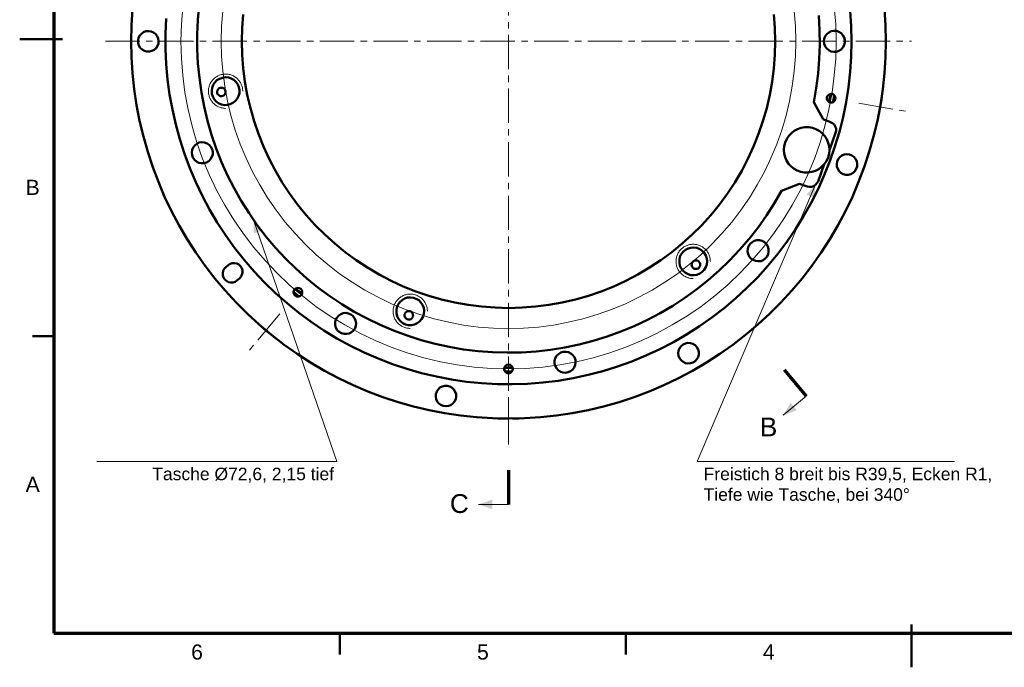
# Model space of a CAD drawing. Header units: millimetres. Extents: x 2 to 418, y 2 to 295.
# Tile 1 of 3: x 2 to 232, y 2 to 153. Entities that reach past the tile are written whole.
import ezdxf

# ---------------------------------------------------------------- set-up
doc = ezdxf.new("R2010")
doc.units = ezdxf.units.MM
doc.linetypes.add('MITTELLINIE', pattern=[12.5, 8, -1.5, 1.5, -1.5])
for name, color, linetype in [('DUENN', 7, 'Continuous'), ('FLAECHE', 7, 'Continuous'), ('KONTUR', 7, 'Continuous'), ('MITTELLINIE', 7, 'MITTELLINIE'), ('TEXT', 7, 'Continuous')]:
    doc.layers.add(name, color=color, linetype=linetype)
doc.styles.add('RFN', font='arial.ttf')

msp = doc.modelspace()

# ---------------------------------------------------------------- hatches: boundary and pattern name
at = {"layer": 'FLAECHE'}
for points in [[(187.6, 114.61), (185.5, 112.25), (187.34, 111.46), (187.6, 114.61)], [(56.53, 106.36), (56.56, 103.2), (58.45, 103.85), (56.53, 106.36)], [(180.06, 60.77), (183.22, 61.98), (181.8, 63.67), (180.06, 60.77)], [(109, 40), (112.2, 38.9), (112.2, 41.1), (109, 40)]]:
    msp.add_hatch(color=7, dxfattribs=at).paths.add_polyline_path(points)

# ---------------------------------------------------------------- linework, layer by layer
at = {"layer": 'DUENN', "lineweight": 20}
for p, q in [((187.6, 114.61), (160, 50)), ((56.53, 106.36), (76, 50)), ((185.42, 65.27), (180.06, 60.77)), ((76, 50), (20, 50)), ((160, 50), (220, 50)), ((116, 40), (109, 40))]:
    msp.add_line(p, q, dxfattribs=at)
for points in [[(54.02, 136.37), (54.01, 136.57), (54, 136.78), (53.97, 136.99), (53.93, 137.2), (53.88, 137.4), (53.82, 137.6), (53.75, 137.8), (53.67, 137.99), (53.58, 138.18), (53.48, 138.37), (53.37, 138.54), (53.25, 138.72), (53.13, 138.88), (52.99, 139.04), (52.85, 139.19), (52.69, 139.34), (52.54, 139.47), (52.37, 139.6), (52.2, 139.72), (52.02, 139.83), (51.83, 139.93), (51.64, 140.02), (51.45, 140.1), (51.25, 140.17), (51.05, 140.23), (50.85, 140.28), (50.64, 140.32), (50.44, 140.34), (50.23, 140.36), (50.02, 140.37), (49.81, 140.36), (49.6, 140.34), (49.39, 140.32), (49.19, 140.28), (48.98, 140.23), (48.78, 140.17), (48.58, 140.1), (48.39, 140.02), (48.2, 139.93), (48.02, 139.83), (47.84, 139.72), (47.67, 139.6), (47.5, 139.47), (47.34, 139.34), (47.19, 139.19), (47.05, 139.04), (46.91, 138.88), (46.78, 138.72), (46.66, 138.54), (46.55, 138.37), (46.45, 138.18), (46.36, 137.99), (46.28, 137.8), (46.21, 137.6), (46.15, 137.4), (46.11, 137.2), (46.07, 136.99), (46.04, 136.78), (46.02, 136.57), (46.02, 136.37), (46.02, 136.16), (46.04, 135.95), (46.07, 135.74), (46.11, 135.53), (46.15, 135.33), (46.21, 135.13), (46.28, 134.93), (46.36, 134.74), (46.45, 134.55), (46.55, 134.37), (46.66, 134.19), (46.78, 134.01), (46.91, 133.85), (47.05, 133.69), (47.19, 133.54), (47.34, 133.39), (47.5, 133.26), (47.67, 133.13), (47.84, 133.01), (48.02, 132.9), (48.2, 132.8), (48.39, 132.71), (48.58, 132.63), (48.78, 132.56), (48.98, 132.5), (49.19, 132.45), (49.39, 132.41), (49.6, 132.39), (49.81, 132.37), (50.02, 132.37)], [(163.07, 96.68), (163.06, 96.88), (163.04, 97.09), (163.02, 97.3), (162.98, 97.51), (162.93, 97.71), (162.87, 97.91), (162.8, 98.11), (162.72, 98.3), (162.63, 98.49), (162.53, 98.68), (162.42, 98.85), (162.3, 99.03), (162.18, 99.19), (162.04, 99.35), (161.9, 99.5), (161.74, 99.65), (161.58, 99.78), (161.42, 99.91), (161.25, 100.03), (161.07, 100.14), (160.88, 100.24), (160.69, 100.33), (160.5, 100.41), (160.3, 100.48), (160.1, 100.54), (159.9, 100.59), (159.69, 100.63), (159.48, 100.65), (159.28, 100.67), (159.07, 100.68), (158.86, 100.67), (158.65, 100.65), (158.44, 100.63), (158.24, 100.59), (158.03, 100.54), (157.83, 100.48), (157.63, 100.41), (157.44, 100.33), (157.25, 100.24), (157.07, 100.14), (156.89, 100.03), (156.72, 99.91), (156.55, 99.78), (156.39, 99.65), (156.24, 99.5), (156.09, 99.35), (155.96, 99.19), (155.83, 99.03), (155.71, 98.85), (155.6, 98.68), (155.5, 98.49), (155.41, 98.3), (155.33, 98.11), (155.26, 97.91), (155.2, 97.71), (155.15, 97.51), (155.12, 97.3), (155.09, 97.09), (155.07, 96.88), (155.07, 96.68), (155.07, 96.47), (155.09, 96.26), (155.12, 96.05), (155.15, 95.84), (155.2, 95.64), (155.26, 95.44), (155.33, 95.24), (155.41, 95.05), (155.5, 94.86), (155.6, 94.68), (155.71, 94.5), (155.83, 94.32), (155.96, 94.16), (156.09, 94), (156.24, 93.85), (156.39, 93.7), (156.55, 93.57), (156.72, 93.44), (156.89, 93.32), (157.07, 93.21), (157.25, 93.11), (157.44, 93.02), (157.63, 92.94), (157.83, 92.87), (158.03, 92.81), (158.24, 92.76), (158.44, 92.72), (158.65, 92.7), (158.86, 92.68), (159.07, 92.68)], [(97.08, 85.04), (97.08, 85.25), (97.06, 85.46), (97.04, 85.67), (97, 85.87), (96.95, 86.08), (96.89, 86.28), (96.82, 86.47), (96.74, 86.67), (96.65, 86.86), (96.55, 87.04), (96.44, 87.22), (96.32, 87.39), (96.19, 87.56), (96.06, 87.72), (95.91, 87.87), (95.76, 88.01), (95.6, 88.15), (95.44, 88.28), (95.26, 88.4), (95.08, 88.5), (94.9, 88.6), (94.71, 88.69), (94.52, 88.77), (94.32, 88.84), (94.12, 88.9), (93.92, 88.95), (93.71, 88.99), (93.5, 89.02), (93.29, 89.04), (93.08, 89.04), (92.88, 89.04), (92.67, 89.02), (92.46, 88.99), (92.25, 88.95), (92.05, 88.9), (91.85, 88.84), (91.65, 88.77), (91.46, 88.69), (91.27, 88.6), (91.08, 88.5), (90.91, 88.4), (90.73, 88.28), (90.57, 88.15), (90.41, 88.01), (90.26, 87.87), (90.11, 87.72), (89.98, 87.56), (89.85, 87.39), (89.73, 87.22), (89.62, 87.04), (89.52, 86.86), (89.43, 86.67), (89.35, 86.47), (89.28, 86.28), (89.22, 86.08), (89.17, 85.87), (89.13, 85.67), (89.11, 85.46), (89.09, 85.25), (89.08, 85.04), (89.09, 84.83), (89.11, 84.62), (89.13, 84.41), (89.17, 84.21), (89.22, 84.01), (89.28, 83.8), (89.35, 83.61), (89.43, 83.41), (89.52, 83.22), (89.62, 83.04), (89.73, 82.86), (89.85, 82.69), (89.98, 82.52), (90.11, 82.36), (90.26, 82.21), (90.41, 82.07), (90.57, 81.93), (90.73, 81.8), (90.91, 81.69), (91.08, 81.58), (91.27, 81.48), (91.46, 81.39), (91.65, 81.31), (91.85, 81.24), (92.05, 81.18), (92.25, 81.13), (92.46, 81.09), (92.67, 81.06), (92.88, 81.05), (93.08, 81.04)]]:
    msp.add_lwpolyline(points, dxfattribs=at)
at = {"layer": 'KONTUR', "lineweight": 70}
for p, q in [((10, 287), (10, 10)), ((180.28, 71.4), (185.42, 65.27)), ((116, 48), (116, 40)), ((10, 10), (410, 10))]:
    msp.add_line(p, q, dxfattribs=at)
at = {"layer": 'KONTUR', "lineweight": 50}
for p, q in [((2, 148.5), (12, 148.5)), ((191.14, 135.73), (191.41, 135.72)), ((189.36, 129.81), (187.19, 133.77)), ((189.36, 129.81), (191.09, 129.18)), ((192.29, 126.62), (190.84, 122.63)), ((189.63, 119.33), (188.18, 115.34)), ((179.68, 113.14), (183.89, 114.78)), ((185.62, 114.15), (183.89, 114.78)), ((50.06, 95.32), (50.64, 95.8)), ((53.24, 92.7), (52.67, 92.21)), ((10, 79.25), (5, 79.25)), ((116.96, 71.87), (117, 71.6)), ((210, 2), (210, 12)), ((76.67, 5), (76.67, 10)), ((143.33, 5), (143.33, 10))]:
    msp.add_line(p, q, dxfattribs=at)
for points in [[(179.68, 113.14), (177.99, 110.21), (176.15, 107.35), (174.19, 104.59), (172.1, 101.92), (169.89, 99.35), (167.56, 96.88), (165.11, 94.53), (162.56, 92.3), (159.91, 90.18), (157.16, 88.2), (154.32, 86.34), (151.4, 84.62), (148.4, 83.03), (145.34, 81.59), (142.2, 80.29), (139.01, 79.14), (135.77, 78.14), (132.49, 77.3), (129.17, 76.6), (125.82, 76.07), (122.45, 75.69), (119.06, 75.46), (115.67, 75.4), (112.28, 75.5), (108.9, 75.75), (105.54, 76.16), (102.19, 76.73), (98.88, 77.45), (95.6, 78.32), (92.37, 79.35), (89.19, 80.53), (86.07, 81.86), (83.01, 83.33), (80.03, 84.94), (77.12, 86.69), (74.3, 88.57), (71.57, 90.58), (68.94, 92.72), (66.41, 94.98), (63.99, 97.35), (61.68, 99.83), (59.49, 102.42), (57.42, 105.11), (55.48, 107.89), (53.68, 110.76), (52.01, 113.72), (50.47, 116.74), (49.09, 119.84), (47.84, 122.99), (46.75, 126.2), (45.81, 129.46), (45.02, 132.76), (44.38, 136.09), (43.91, 139.45), (43.58, 142.82), (43.42, 146.21), (43.42, 149.6), (43.57, 152.99), (43.88, 156.37)], [(28, 148), (28.08, 151.73), (28.32, 155.46)], [(203.68, 155.46), (203.92, 151.73), (204, 148), (203.92, 144.27), (203.68, 140.54), (203.29, 136.82), (202.73, 133.13), (202.02, 129.46), (201.16, 125.83), (200.14, 122.23), (198.97, 118.68), (197.65, 115.19), (196.19, 111.75), (194.58, 108.38), (192.83, 105.08), (190.93, 101.86), (188.91, 98.72), (186.75, 95.67), (184.47, 92.72), (182.06, 89.86), (179.53, 87.11), (176.89, 84.47), (174.14, 81.94), (171.28, 79.53), (168.33, 77.25), (165.28, 75.09), (162.14, 73.07), (158.92, 71.17), (155.62, 69.42), (152.25, 67.81), (148.81, 66.35), (145.32, 65.03), (141.77, 63.86), (138.17, 62.84), (134.54, 61.98), (130.87, 61.27), (127.18, 60.71), (123.46, 60.32), (119.73, 60.08), (116, 60), (112.27, 60.08), (108.54, 60.32), (104.82, 60.71), (101.13, 61.27), (97.46, 61.98), (93.83, 62.84), (90.23, 63.86), (86.68, 65.03), (83.19, 66.35), (79.75, 67.81), (76.38, 69.42), (73.08, 71.17), (69.86, 73.07), (66.72, 75.09), (63.67, 77.25), (60.72, 79.53), (57.86, 81.94), (55.11, 84.47), (52.47, 87.11), (49.94, 89.86), (47.53, 92.72), (45.25, 95.67), (43.09, 98.72), (41.07, 101.86), (39.17, 105.08), (37.42, 108.38), (35.81, 111.75), (34.35, 115.19), (33.03, 118.68), (31.86, 122.23), (30.84, 125.83), (29.98, 129.46), (29.27, 133.13), (28.71, 136.82), (28.32, 140.54), (28.08, 144.27), (28, 148)], [(53.8, 148), (53.88, 144.85), (54.12, 141.71), (54.52, 138.58), (55.07, 135.48), (55.79, 132.41), (56.65, 129.38), (57.67, 126.4), (58.84, 123.47), (60.16, 120.61), (61.62, 117.81), (63.21, 115.1), (64.95, 112.47), (66.81, 109.93), (68.81, 107.48), (70.92, 105.15), (73.15, 102.92), (75.48, 100.81), (77.93, 98.81), (80.47, 96.95), (83.1, 95.21), (85.81, 93.62), (88.61, 92.16), (91.47, 90.84), (94.4, 89.67), (97.38, 88.65), (100.41, 87.79), (103.48, 87.07), (106.58, 86.52), (109.71, 86.12), (112.85, 85.88), (116, 85.8), (119.15, 85.88), (122.29, 86.12), (125.42, 86.52), (128.52, 87.07), (131.59, 87.79), (134.62, 88.65), (137.6, 89.67), (140.53, 90.84), (143.39, 92.16), (146.19, 93.62), (148.9, 95.21), (151.53, 96.95), (154.07, 98.81), (156.52, 100.81), (158.85, 102.92), (161.08, 105.15), (163.19, 107.48), (165.19, 109.93), (167.05, 112.47), (168.79, 115.1), (170.38, 117.81), (171.84, 120.61), (173.16, 123.47), (174.33, 126.4), (175.35, 129.38), (176.21, 132.41), (176.93, 135.48), (177.48, 138.58), (177.88, 141.71), (178.12, 144.85), (178.2, 148), (178.12, 151.15), (177.88, 154.29)], [(54.12, 154.29), (53.88, 151.15), (53.8, 148)], [(188.35, 154.02), (188.55, 150.63), (188.6, 147.24), (188.48, 143.85), (188.21, 140.47), (187.78, 137.11), (187.19, 133.77)], [(195.68, 155.12), (195.92, 151.56), (196, 148)], [(196, 148), (195.92, 144.44), (195.68, 140.88), (195.29, 137.34), (194.73, 133.82), (194.02, 130.32), (193.16, 126.86), (192.14, 123.45), (190.97, 120.08), (189.65, 116.77), (188.19, 113.52), (186.58, 110.34), (184.83, 107.23), (182.95, 104.2), (180.93, 101.27), (178.78, 98.42), (176.51, 95.67), (174.12, 93.03), (171.62, 90.49), (169, 88.07), (166.28, 85.77), (163.45, 83.59), (160.54, 81.54), (157.53, 79.63), (154.45, 77.84), (151.28, 76.2), (148.05, 74.7), (144.75, 73.35), (141.4, 72.14), (137.99, 71.08), (134.55, 70.18), (131.06, 69.43), (127.55, 68.84), (124.01, 68.4), (120.45, 68.12), (116.89, 68), (113.33, 68.04), (109.77, 68.24), (106.22, 68.6), (102.69, 69.11), (99.19, 69.79), (95.73, 70.61), (92.3, 71.59), (88.92, 72.72), (85.59, 74), (82.33, 75.43), (79.13, 77), (76, 78.72), (72.95, 80.57), (69.99, 82.55), (67.12, 84.67), (64.35, 86.91), (61.68, 89.27), (59.12, 91.75), (56.67, 94.34), (54.34, 97.03), (52.13, 99.83), (50.04, 102.72), (48.09, 105.71), (46.28, 108.77), (44.6, 111.92), (43.06, 115.14), (41.67, 118.42), (40.43, 121.76), (39.33, 125.15), (38.39, 128.59), (37.6, 132.07), (36.97, 135.57), (36.5, 139.11), (36.18, 142.66), (36.02, 146.22), (36.02, 149.78), (36.18, 153.34)], [(33.2, 150.08), (33.68, 149.71), (34.05, 149.24), (34.3, 148.69), (34.4, 148.1), (34.35, 147.5), (34.15, 146.93), (33.82, 146.43), (33.37, 146.03), (32.84, 145.75), (32.25, 145.61), (31.65, 145.63), (31.07, 145.79), (30.55, 146.09), (30.12, 146.51), (29.81, 147.02), (29.63, 147.6), (29.61, 148.2), (29.73, 148.79), (30, 149.33), (30.39, 149.78), (30.89, 150.13), (31.45, 150.34), (32.05, 150.4), (32.65, 150.31), (33.2, 150.08)], [(189.54, 148), (189.62, 148.61), (189.85, 149.18), (190.21, 149.68), (190.68, 150.08), (191.24, 150.34), (191.85, 150.45), (192.46, 150.42), (193.05, 150.23), (193.57, 149.89), (193.99, 149.45), (194.29, 148.91), (194.44, 148.31), (194.44, 147.69), (194.29, 147.09), (193.99, 146.55), (193.57, 146.11), (193.05, 145.78), (192.46, 145.58), (191.85, 145.55), (191.24, 145.66), (190.68, 145.92), (190.21, 146.32), (189.85, 146.82), (189.62, 147.39), (189.54, 148)], [(48.4, 133.56), (47.83, 133.97), (47.37, 134.5), (47.03, 135.11), (46.83, 135.78), (46.78, 136.48), (46.88, 137.18), (47.13, 137.83), (47.51, 138.42), (48.01, 138.91), (48.6, 139.28), (49.26, 139.52), (49.96, 139.61), (50.66, 139.54), (51.33, 139.33), (51.93, 138.98), (52.45, 138.51), (52.85, 137.94), (53.13, 137.29), (53.25, 136.6), (53.23, 135.9), (53.05, 135.22), (52.73, 134.59), (52.29, 134.05), (51.74, 133.62), (51.11, 133.31), (50.43, 133.15), (49.73, 133.14), (49.04, 133.28), (48.4, 133.56)], [(50.02, 136.37), (49.95, 136.58), (49.84, 136.79), (49.68, 136.96), (49.48, 137.08), (49.26, 137.17), (49.01, 137.19), (48.78, 137.16), (48.54, 137.06), (48.34, 136.91), (48.18, 136.71), (48.07, 136.47), (48.03, 136.2), (48.07, 135.94), (48.17, 135.69), (48.33, 135.48), (48.53, 135.33)], [(49.38, 135.25), (49.69, 135.44), (49.9, 135.7), (50.02, 136.03), (50.02, 136.37)], [(191.41, 135.72), (191.78, 135.58), (192.06, 135.31), (192.22, 134.95), (192.22, 134.56), (192.08, 134.2), (191.81, 133.91), (191.46, 133.76), (191.07, 133.75), (190.7, 133.89), (190.42, 134.16), (190.26, 134.52), (190.25, 134.91), (190.4, 135.27), (190.67, 135.55), (191.02, 135.71), (191.41, 135.72)], [(191.19, 135.73), (190.99, 135.29), (190.91, 134.8), (190.82, 134.3), (190.85, 133.82)], [(191.41, 135.72), (191.69, 135.62), (191.97, 135.42)], [(48.53, 135.33), (48.74, 135.24), (48.96, 135.2), (49.17, 135.2), (49.38, 135.25)], [(190.77, 133.85), (190.8, 133.84), (190.85, 133.81)], [(191.69, 133.84), (191.43, 133.75), (191.19, 133.73), (190.8, 133.83)], [(191.69, 133.84), (191.71, 133.95), (191.73, 134.06), (191.75, 134.17), (191.77, 134.29), (191.79, 134.4), (191.81, 134.51), (191.83, 134.63), (191.85, 134.74), (191.87, 134.86), (191.89, 134.97), (191.91, 135.08), (191.93, 135.2), (191.95, 135.31), (191.97, 135.42)], [(191.69, 133.84), (191.88, 133.97), (192.04, 134.13), (192.16, 134.34), (192.22, 134.56)], [(192.22, 134.56), (192.24, 134.79), (192.2, 135.02), (192.1, 135.24), (191.97, 135.42)], [(202.66, 132.72), (202.95, 134.43), (203.03, 134.96), (203.05, 135.1), (203.06, 135.15)], [(202.2, 130.3), (202.21, 130.35), (202.24, 130.49), (202.34, 131.01), (202.66, 132.72)], [(192.29, 126.62), (192.4, 127.13), (192.38, 127.65), (192.22, 128.15), (191.94, 128.59), (191.56, 128.94), (191.09, 129.18)], [(180.24, 122.69), (180.31, 123.57), (180.53, 124.42), (180.88, 125.22), (181.36, 125.96), (181.96, 126.6), (182.65, 127.14), (183.43, 127.55), (184.26, 127.83), (185.13, 127.97), (186.01, 127.97), (186.87, 127.82), (187.7, 127.53), (188.47, 127.11), (189.16, 126.56), (189.75, 125.91), (190.22, 125.17), (190.57, 124.36), (190.77, 123.51), (190.84, 122.63)], [(46.89, 122.85), (47.03, 122.25), (47.01, 121.63), (46.84, 121.04), (46.53, 120.51), (46.1, 120.07), (45.57, 119.75), (44.98, 119.58), (44.36, 119.56), (43.76, 119.69), (43.21, 119.97), (42.74, 120.37), (42.4, 120.88), (42.19, 121.46), (42.13, 122.08), (42.22, 122.68), (42.46, 123.25), (42.84, 123.74), (43.32, 124.12), (43.89, 124.37), (44.5, 124.46), (45.11, 124.41), (45.69, 124.2), (46.2, 123.86), (46.61, 123.4), (46.89, 122.85)], [(189.63, 119.33), (189.03, 118.71), (188.34, 118.19), (187.57, 117.79), (186.74, 117.53), (185.88, 117.4), (185.02, 117.42), (184.17, 117.57), (183.35, 117.86), (182.59, 118.28), (181.91, 118.82), (181.33, 119.46), (180.86, 120.19), (180.52, 120.99), (180.31, 121.83), (180.24, 122.69)], [(190.84, 122.63), (190.75, 121.74), (190.52, 120.88), (190.14, 120.07), (189.63, 119.33)], [(193.1, 117.73), (192.77, 118.23), (192.58, 118.8), (192.54, 119.4), (192.65, 120), (192.9, 120.54), (193.28, 121.01), (193.76, 121.37), (194.32, 121.59), (194.92, 121.67), (195.51, 121.6), (196.08, 121.38), (196.56, 121.03), (196.95, 120.57), (197.21, 120.03), (197.33, 119.44), (197.29, 118.84), (197.11, 118.26), (196.79, 117.75), (196.36, 117.34), (195.83, 117.05), (195.25, 116.89), (194.65, 116.89), (194.07, 117.03), (193.54, 117.32), (193.1, 117.73)], [(185.62, 114.15), (186.13, 114.03), (186.65, 114.06), (187.15, 114.21), (187.59, 114.49), (187.94, 114.88), (188.18, 115.34)], [(172.34, 100.73), (172.79, 101.15), (173.33, 101.44), (173.93, 101.59), (174.54, 101.59), (175.14, 101.43), (175.68, 101.13), (176.13, 100.7), (176.45, 100.18), (176.64, 99.59), (176.67, 98.98), (176.55, 98.37), (176.29, 97.82), (175.89, 97.34), (175.39, 96.99), (174.81, 96.76), (174.2, 96.69), (173.59, 96.77), (173.02, 97), (172.52, 97.37), (172.13, 97.85), (171.88, 98.4), (171.76, 99.01), (171.81, 99.63), (172, 100.21), (172.34, 100.73)], [(162.31, 96.68), (162.23, 95.98), (162.01, 95.31), (161.65, 94.71), (161.17, 94.2), (160.59, 93.81), (159.93, 93.55), (159.24, 93.44), (158.54, 93.48), (157.87, 93.66), (157.25, 93.99), (156.71, 94.45), (156.29, 95), (155.99, 95.64), (155.84, 96.32), (155.84, 97.03), (155.99, 97.71), (156.29, 98.35), (156.71, 98.9), (157.25, 99.36), (157.87, 99.69), (158.54, 99.87), (159.24, 99.91), (159.93, 99.8), (160.59, 99.54), (161.17, 99.15), (161.65, 98.64), (162.01, 98.04), (162.23, 97.37), (162.31, 96.68)], [(160.71, 95.91), (160.68, 95.66), (160.58, 95.41), (160.41, 95.2), (160.2, 95.04), (159.95, 94.94), (159.69, 94.91), (159.44, 94.95), (159.2, 95.05), (159, 95.2), (158.85, 95.39), (158.75, 95.62), (158.71, 95.85), (158.72, 96.08), (158.79, 96.31), (158.91, 96.51), (159.07, 96.68)], [(159.07, 96.68), (159.36, 96.85), (159.7, 96.91), (160.04, 96.85), (160.35, 96.68)], [(160.35, 96.68), (160.5, 96.52), (160.61, 96.34), (160.68, 96.13), (160.71, 95.91)], [(52.67, 92.21), (52.22, 91.93), (51.72, 91.77), (51.19, 91.75), (50.67, 91.86), (50.2, 92.11), (49.81, 92.46), (49.53, 92.91), (49.37, 93.41), (49.35, 93.94), (49.46, 94.46), (49.71, 94.93), (50.06, 95.32)], [(50.64, 95.8), (51.08, 96.08), (51.59, 96.24), (52.12, 96.26), (52.63, 96.15), (53.1, 95.91), (53.49, 95.55), (53.77, 95.1), (53.93, 94.6), (53.96, 94.07), (53.84, 93.55), (53.6, 93.09), (53.24, 92.7)], [(67.66, 88.83), (67.35, 88.59), (66.98, 88.48), (66.59, 88.52), (66.25, 88.71), (66, 89.01), (65.89, 89.39), (65.94, 89.77), (66.12, 90.12), (66.43, 90.36), (66.8, 90.47), (67.19, 90.43), (67.53, 90.24), (67.78, 89.94), (67.89, 89.56), (67.84, 89.17), (67.66, 88.83)], [(65.89, 89.53), (65.96, 89.83), (66.09, 90.07), (66.36, 90.32)], [(67.78, 89.02), (67.5, 89.41), (67.11, 89.73), (66.73, 90.05), (66.29, 90.27)], [(65.89, 89.53), (65.91, 89.3), (65.97, 89.08), (66.09, 88.88), (66.25, 88.71)], [(65.89, 89.53), (65.98, 89.46), (66.06, 89.39), (66.15, 89.31), (66.24, 89.24), (66.33, 89.16), (66.42, 89.09), (66.51, 89.01), (66.59, 88.94), (66.68, 88.87), (66.77, 88.79), (66.86, 88.72), (66.95, 88.64), (67.03, 88.57), (67.12, 88.5)], [(66.25, 88.71), (66.44, 88.58), (66.66, 88.5), (66.89, 88.47), (67.12, 88.5)], [(67.66, 88.83), (67.43, 88.63), (67.12, 88.5)], [(67.82, 89.1), (67.8, 89.07), (67.77, 89), (67.66, 88.83)], [(94.71, 82.23), (94.06, 81.95), (93.38, 81.81), (92.68, 81.82), (91.99, 81.99), (91.36, 82.29), (90.81, 82.73), (90.37, 83.27), (90.05, 83.9), (89.88, 84.57), (89.85, 85.27), (89.98, 85.96), (90.25, 86.61), (90.65, 87.18), (91.17, 87.66), (91.78, 88.01), (92.45, 88.22), (93.14, 88.28), (93.84, 88.19), (94.5, 87.96), (95.09, 87.59), (95.59, 87.09), (95.98, 86.51), (96.22, 85.85), (96.32, 85.16), (96.27, 84.46), (96.07, 83.79), (95.73, 83.17), (95.27, 82.65), (94.71, 82.23)], [(93.08, 85.04), (92.86, 85.09), (92.63, 85.09), (92.4, 85.04), (92.2, 84.94), (92.01, 84.78), (91.87, 84.58), (91.78, 84.36), (91.74, 84.11), (91.77, 83.86), (91.87, 83.62), (92.02, 83.41), (92.24, 83.24), (92.48, 83.14), (92.74, 83.1), (93.01, 83.14), (93.24, 83.23)], [(93.73, 83.93), (93.72, 84.29), (93.6, 84.61), (93.38, 84.87), (93.08, 85.04)], [(79.23, 84.31), (79.72, 83.94), (80.1, 83.46), (80.35, 82.89), (80.46, 82.29), (80.41, 81.67), (80.2, 81.09), (79.86, 80.58), (79.4, 80.16), (78.86, 79.88), (78.26, 79.74), (77.64, 79.75), (77.05, 79.92), (76.51, 80.22), (76.07, 80.65), (75.75, 81.18), (75.58, 81.77), (75.55, 82.39), (75.68, 82.99), (75.95, 83.54), (76.35, 84.01), (76.86, 84.36), (77.44, 84.58), (78.05, 84.64), (78.66, 84.55), (79.23, 84.31)], [(93.24, 83.23), (93.42, 83.37), (93.57, 83.54), (93.67, 83.73), (93.73, 83.93)], [(57.57, 82.2), (57.61, 82.16), (57.71, 82.07), (58.11, 81.72), (59.43, 80.59)], [(59.43, 80.59), (60.78, 79.48), (61.19, 79.15), (61.3, 79.06), (61.34, 79.03)], [(155.6, 75.25), (155.68, 75.85), (155.9, 76.41), (156.25, 76.9), (156.71, 77.28), (157.26, 77.54), (157.85, 77.65), (158.45, 77.61), (159.02, 77.43), (159.53, 77.1), (159.94, 76.66), (160.23, 76.14), (160.38, 75.55), (160.38, 74.95), (160.23, 74.37), (159.94, 73.84), (159.53, 73.4), (159.02, 73.08), (158.45, 72.9), (157.85, 72.86), (157.26, 72.97), (156.71, 73.23), (156.25, 73.61), (155.9, 74.1), (155.68, 74.66), (155.6, 75.25)], [(128.77, 75.58), (129.39, 75.61), (129.99, 75.48), (130.54, 75.21), (131.01, 74.81), (131.37, 74.31), (131.59, 73.73), (131.66, 73.12), (131.57, 72.51), (131.34, 71.94), (130.97, 71.45), (130.49, 71.06), (129.92, 70.81), (129.32, 70.7), (128.7, 70.75), (128.12, 70.94), (127.6, 71.28), (127.19, 71.74), (126.9, 72.28), (126.75, 72.88), (126.76, 73.5), (126.92, 74.09), (127.23, 74.63), (127.66, 75.07), (128.18, 75.39), (128.77, 75.58)], [(117, 71.6), (116.92, 71.22), (116.71, 70.89), (116.38, 70.68), (116, 70.6), (115.62, 70.68), (115.29, 70.89), (115.08, 71.22), (115, 71.6), (115.08, 71.98), (115.29, 72.31), (115.62, 72.52), (116, 72.6), (116.38, 72.52), (116.71, 72.31), (116.92, 71.98), (117, 71.6)], [(115.2, 71), (115.07, 71.24), (115.01, 71.48), (115.04, 71.87)], [(115.05, 71.91), (115.04, 71.88), (115.02, 71.82)], [(116.98, 71.82), (116.51, 71.94), (116.01, 71.94), (115.5, 71.94), (115.03, 71.82)], [(117, 71.6), (116.96, 71.31), (116.8, 71)], [(115.2, 71), (115.35, 70.84), (115.55, 70.71), (115.77, 70.63), (116, 70.6)], [(115.2, 71), (115.31, 71), (115.42, 71), (115.54, 71), (115.65, 71), (115.77, 71), (115.88, 71), (116, 71), (116.12, 71), (116.23, 71), (116.35, 71), (116.46, 71), (116.58, 71), (116.69, 71), (116.8, 71)], [(116, 70.6), (116.23, 70.63), (116.45, 70.71), (116.65, 70.84), (116.8, 71)], [(99.58, 66.82), (100.02, 67.23), (100.55, 67.51), (101.13, 67.66), (101.73, 67.66), (102.31, 67.5), (102.84, 67.21), (103.27, 66.79), (103.59, 66.28), (103.77, 65.71), (103.81, 65.11), (103.69, 64.52), (103.43, 63.98), (103.04, 63.52), (102.56, 63.16), (101.99, 62.95), (101.4, 62.88), (100.8, 62.96), (100.24, 63.18), (99.76, 63.54), (99.38, 64), (99.13, 64.55), (99.02, 65.14), (99.06, 65.74), (99.25, 66.31), (99.58, 66.82)], [(113.54, 60.03), (113.59, 60.03), (113.73, 60.03), (114.26, 60.02), (116, 60)], [(116.94, 60.01), (118.04, 60.02), (118.35, 60.03), (118.43, 60.03), (118.46, 60.03)]]:
    msp.add_lwpolyline(points, dxfattribs=at)
at = {"layer": 'MITTELLINIE', "lineweight": 20}
for p, q in [((116, 54), (116, 242)), ((22, 148), (210, 148)), ((197.74, 133.59), (209.56, 131.5)), ((62.65, 84.42), (54.94, 75.23)), ((116, 65), (116, 53))]:
    msp.add_line(p, q, dxfattribs=at)
for points in [[(40.02, 155.99), (39.7, 152), (39.6, 148), (39.7, 144), (40.02, 140.01), (40.54, 136.05), (41.27, 132.12), (42.2, 128.23), (43.34, 124.39), (44.67, 120.62), (46.21, 116.93), (47.93, 113.32), (49.84, 109.8), (51.93, 106.39), (54.19, 103.09), (56.63, 99.92), (59.22, 96.88), (61.98, 93.98), (64.88, 91.22), (67.92, 88.63), (71.09, 86.19), (74.39, 83.93), (77.8, 81.84), (81.32, 79.93), (84.93, 78.21), (88.62, 76.67), (92.39, 75.34), (96.23, 74.2), (100.12, 73.27), (104.05, 72.54), (108.01, 72.02), (112, 71.7), (116, 71.6), (120, 71.7), (123.99, 72.02), (127.95, 72.54), (131.88, 73.27), (135.77, 74.2), (139.61, 75.34), (143.38, 76.67), (147.07, 78.21), (150.68, 79.93), (154.2, 81.84), (157.61, 83.93), (160.91, 86.19), (164.08, 88.63), (167.12, 91.22), (170.02, 93.98), (172.78, 96.88), (175.37, 99.92), (177.81, 103.09), (180.07, 106.39), (182.16, 109.8), (184.07, 113.32), (185.79, 116.93), (187.33, 120.62), (188.66, 124.39), (189.8, 128.23), (190.73, 132.12), (191.46, 136.05), (191.98, 140.01), (192.3, 144), (192.4, 148)], [(49.37, 155), (49.09, 151.51), (49, 148), (49.09, 144.49), (49.37, 141), (49.82, 137.52), (50.46, 134.07), (51.28, 130.66), (52.28, 127.3), (53.45, 123.99), (54.79, 120.75), (56.3, 117.58), (57.98, 114.5), (59.81, 111.51), (61.8, 108.62), (63.93, 105.84), (66.21, 103.17), (68.62, 100.62), (71.17, 98.21), (73.84, 95.93), (76.62, 93.8), (79.51, 91.81), (82.5, 89.98), (85.58, 88.3), (88.75, 86.79), (91.99, 85.45), (95.3, 84.28), (98.66, 83.28), (102.07, 82.46), (105.52, 81.82), (109, 81.37), (112.49, 81.09), (116, 81), (119.51, 81.09), (123, 81.37), (126.48, 81.82), (129.93, 82.46), (133.34, 83.28), (136.7, 84.28), (140.01, 85.45), (143.25, 86.79), (146.42, 88.3), (149.5, 89.98), (152.49, 91.81), (155.38, 93.8), (158.16, 95.93), (160.83, 98.21), (163.38, 100.62), (165.79, 103.17), (168.07, 105.84), (170.2, 108.62), (172.19, 111.51), (174.02, 114.5), (175.7, 117.58), (177.21, 120.75), (178.55, 123.99), (179.72, 127.3), (180.72, 130.66), (181.54, 134.07), (182.18, 137.52), (182.63, 141), (182.91, 144.49), (183, 148)], [(183, 148), (182.91, 151.51), (182.63, 155)], [(192.4, 148), (192.3, 152), (191.98, 155.99)]]:
    msp.add_lwpolyline(points, dxfattribs=at)

# ---------------------------------------------------------------- texts
at = {"layer": 'TEXT', "style": 'RFN'}
for s, height, p in [('B', 3.53, (3.39, 112.18)), ('B', 4.38, (174.61, 55.88)), ('Tasche Ø72,6, 2,15 tief', 2.92, (32.92, 45.64)), ('Freistich 8 breit bis R39,5, Ecken R1,', 2.92, (161.5, 45.64)), ('A', 3.53, (3.39, 42.92)), ('Tiefe wie Tasche, bei 340°', 2.92, (161.5, 40.84)), ('C', 4.38, (102.33, 38)), ('6', 3.53, (41.99, 3.8)), ('5', 3.53, (108.66, 3.8)), ('4', 3.53, (175.32, 3.8))]:
    msp.add_text(s, height=height, dxfattribs=at).set_placement(p)

doc.saveas('drawing.dxf')
